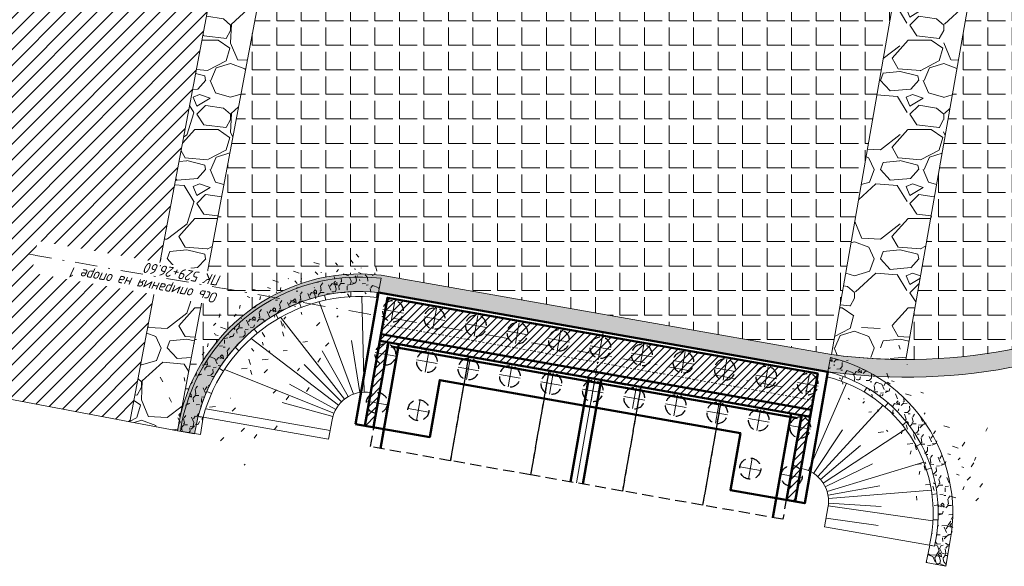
# Model space of a CAD drawing. Header units: metres. Extents: x 1285860 to 1560489, y -721344 to 834863.
# Tile 36 of 256: x 1315667 to 1315723, y 770410 to 770441. Entities that reach past the tile are written whole.
import ezdxf

# ---------------------------------------------------------------- set-up
doc = ezdxf.new("R2010")
doc.units = ezdxf.units.M
doc.header["$LTSCALE"] = 0.2
doc.linetypes.add('DASHDOT2', pattern=[12.7, 6.35, -3.175, 0, -3.175])
doc.linetypes.add('HIDDEN2', pattern=[4.762499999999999, 3.175, -1.5875])
doc.layers.get('0').update_dxf_attribs({"lineweight": 35})
for name, color, linetype, lineweight in [('!OIS-K-osi', 30, 'DASHDOT2', 18), ('!OIS-K-razm', 10, 'Continuous', 20), ('!OIS-K-s0.25', 10, 'Continuous', 20), ('!OIS-K-s0.5-1', 130, 'Continuous', 35), ('!OIS-K-s1', 90, 'Continuous', 50), ('!OIS-K-shtrih', 8, 'Continuous', 15)]:
    doc.layers.add(name, color=color, linetype=linetype, lineweight=lineweight)
for name, color, linetype in [('!OIS-K-punktir', 50, 'HIDDEN2'), ('!OIS-K-text-s0.5', 130, 'Continuous'), ('ОХ.Оси', 7, 'Continuous')]:
    doc.layers.add(name, color=color, linetype=linetype)
doc.styles.add('Simplex', font='simplex.shx', dxfattribs={"width": 0.85, "oblique": 15})
pattern_1 = [(228.0127875, (3.6576, 5.08), (-40.64000000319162, -45.71999999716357), [0.6834428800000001, -67.66096727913]), (184.969741, (3.2004, 4.572), (60.95999997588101, 5.080000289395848), [1.17280944, -116.108097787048]), (132.5104471, (2.032, 4.4704), (50.80000002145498, -55.87999998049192), [0.8269630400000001, -81.8694455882]), (267.273689, (0.0508, 3.2004), (5.08000001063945, 101.5999999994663), [1.06800904, -105.732874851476]), (292.83365418, (0, 2.1336), (-25.40000000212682, 60.95999999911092), [1.0472674, -103.679615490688]), (357.2736889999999, (0.4064, 1.1684), (-101.5999999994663, 5.080000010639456), [1.06800904, -105.732874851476]), (37.69424047, (1.4732, 1.1176), (-66.03999999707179, -50.80000000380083), [1.41238732, -139.826230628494]), (72.25532837, (2.5908, 1.9812), (35.56000000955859, 111.7599999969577), [1.33343904, -132.01051320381]), (121.42956562, (2.9972, 3.2512), (-40.64000000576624, 66.03999999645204), [1.071626, -106.091091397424]), (175.2363583, (2.4384, 4.1656), (55.87999999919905, -5.080000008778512), [1.22342656, -59.9478739]), (222.3974378, (1.2192, 4.2672), (-60.95999999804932, -55.88000000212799), [1.58215584, -156.633545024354]), (138.81407483, (5.08, 3.1496), (-35.55999999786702, 30.48000000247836), [0.5400090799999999, -53.461131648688]), (171.4692344, (4.6736, 3.5052), (66.04000000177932, -10.15999998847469), [1.02736396, -101.70927799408]), (225, (3.6576, 3.6576), (-7.105427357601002e-16, -5.080000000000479), [0.7184186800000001, -6.465786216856]), (203.19859051, (3.302, 4.2672), (25.40000000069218, 10.15999999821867), [0.3868826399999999, -38.30124473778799]), (291.80140949, (2.946400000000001, 4.114800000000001), (-5.080000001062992, 15.23999999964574), [0.54713124, -26.80950598]), (30.96375653, (3.1496, 3.606800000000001), (15.24000000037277, 10.15999999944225), [0.8886393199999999, -28.73259630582]), (161.56505118, (3.9116, 4.064), (10.16000000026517, -5.079999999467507), [0.64257428, -15.421796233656]), (16.389540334, (0, 4.114800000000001), (50.8000000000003, 15.24000000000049), [0.9001760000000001, -89.11765334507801]), (70.34617594, (0.8636000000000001, 4.3688), (-20.32000000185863, -55.87999999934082), [0.75519788, -74.7644313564]), (293.19859051, (3.9116, 5.08), (-10.15999999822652, 25.40000000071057), [0.7737602, -37.91436717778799]), (343.6104596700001, (4.216399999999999, 4.3688), (-50.80000000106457, 15.23999999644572), [0.900176, -89.11765334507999]), (339.44395478, (0, 0.9652000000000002), (-25.39999999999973, 10.16000000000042), [0.8680703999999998, -42.535468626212]), (294.7751406, (0.8128000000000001, 0.6604000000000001), (-25.40000003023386, 55.87999998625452), [0.72734424, -72.00718676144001]), (66.80140949, (3.962400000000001, 0), (10.1599999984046, 25.40000000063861), [0.7737602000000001, -37.91436717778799]), (17.35402464, (4.2672, 0.7112), (-66.03999999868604, -20.32000000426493), [0.8515654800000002, -84.3047519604]), (69.44395478, (1.4732, 0), (-10.16000000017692, -25.39999999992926), [0.4340352, -42.96950382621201]), (101.309932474, (3.6576, 0), (-5.0800000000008, 20.32000000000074), [0.2590292, -25.643989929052]), (165.963756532, (3.606800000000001, 0.254), (15.23999999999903, -5.07999999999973), [1.0472674, -19.898109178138]), (186.00900596, (2.5908, 0.508), (50.79999999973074, 5.080000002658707), [0.9705339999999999, -96.082729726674]), (303.69006753, (3.1496, 3.1496), (-5.080000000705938, 10.1599999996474), [0.73264776, -17.58355271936]), (353.15722659, (3.556, 2.54), (86.36000000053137, -10.15999999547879), [1.27911352, -126.632018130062]), (60.9453959, (4.826000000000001, 2.3876), (-20.32000000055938, -35.55999999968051), [0.52301648, -51.77878463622]), (90, (5.08, 2.8448), (-5.08, 5.08), [0.3048, -4.7752]), (120.25643716, (2.4892, 0.6604000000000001), (20.31999999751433, -35.5600000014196), [0.7057339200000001, -69.8678815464]), (48.01278749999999, (2.1336, 1.27), (40.64000000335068, 45.71999999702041), [1.36688576, -66.97752439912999]), (0, (3.048, 2.286), (5.08, 5.08), [1.3208, -3.7592]), (325.3048465, (4.3688, 2.286), (50.80000001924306, -35.55999997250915), [0.8032191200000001, -79.51863344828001]), (254.0546040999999, (5.0292, 1.8288), (-5.079999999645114, -20.32000000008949), [0.73965816, -36.243300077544]), (207.64597536, (4.826000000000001, 1.1176), (-96.5200000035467, -50.79999999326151), [1.2042902, -119.224928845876]), (175.42607874, (3.7592, 0.5588), (-66.03999999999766, 5.079999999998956), [1.27405892, -126.13169291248])]

# ---------------------------------------------------------------- blocks, each defined once
blk = doc.blocks.new('1')
at = {"layer": '!OIS-K-s0.25', "transparency": 33554585}
blk.add_lwpolyline([(0, 0.2889999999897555), (0, 0)], dxfattribs=at)
blk = doc.blocks.new('A$C30C26465')
at = {"layer": '!OIS-K-shtrih'}
h = blk.add_hatch(dxfattribs=at)
h.set_pattern_fill('GRAVEL', color=256, scale=0.05, angle=-66.48174123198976)
h.set_pattern_definition([(161.5310462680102, (-1314885.837198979, -770417.384699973), (-14.53480322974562, 4.754996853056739), [0.1708607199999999, -16.91524181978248]), (118.4879997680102, (-1314885.999259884, -770417.3305727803), (7.245894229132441, -13.46727577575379), [0.29320236, -29.027024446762]), (66.02870586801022, (-1314886.139109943, -770417.0728723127), (-7.741728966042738, -17.21965541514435), [0.20674076, -20.46736139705]), (200.7919477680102, (-1314886.627881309, -770416.7454110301), (23.79687953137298, 8.971143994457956), [0.26700226, -26.433218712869]), (226.3519129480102, (-1314886.877495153, -770416.8401902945), (11.44014603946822, 11.90391358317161), [0.2618168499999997, -25.91990387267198]), (290.7919477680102, (-1314887.05820848, -770417.029639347), (-8.971143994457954, 23.79687953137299), [0.26700226, -26.433218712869]), (331.2124992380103, (-1314886.963429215, -770417.2792531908), (-18.23322029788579, 10.07073868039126), [0.35309683, -34.9565576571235]), (5.773587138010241, (-1314886.653971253, -770417.4492912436), (29.16658389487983, 2.997679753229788), [0.3333597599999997, -33.00262830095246]), (54.94782438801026, (-1314886.322302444, -770417.4157560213), (11.08430356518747, 15.90421058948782), [0.2679065, -26.52277284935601]), (108.7546170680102, (-1314886.168437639, -770417.1964396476), (4.410102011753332, -13.31633584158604), [0.30585664, -14.986968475]), (155.9156965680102, (-1314886.266775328, -770416.9068228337), (-18.890942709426, 8.399451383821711), [0.3955389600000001, -39.15838625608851]), (72.33233359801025, (-1314886.137811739, -770417.9033386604), (3.439552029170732, 11.1922286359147), [0.1350022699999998, -13.36528291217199]), (104.9874931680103, (-1314886.096838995, -770417.774703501), (4.259162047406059, -16.15212799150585), [0.2568409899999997, -25.42731949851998]), (158.5182587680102, (-1314886.163260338, -770417.5265990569), (-1.164504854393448, -0.5067824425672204), [0.1796046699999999, -1.616446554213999]), (136.7168492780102, (-1314886.058994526, -770417.384269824), (4.862921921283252, -4.808959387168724), [0.09672066, -9.575311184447]), (225.3196682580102, (-1314886.129404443, -770417.3179579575), (2.986732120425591, 2.684852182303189), [0.13678281, -6.702376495]), (324.4820152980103, (-1314886.225583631, -770417.4152163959), (3.849357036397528, -2.479949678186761), [0.22215983, -7.183149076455]), (95.08330994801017, (-1314886.044760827, -770417.5442817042), (-0.1509399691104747, -2.835792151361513), [0.16064357, -3.855449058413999]), (309.9077991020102, (-1314886.42333826, -770416.6425451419), (8.561338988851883, -10.12470121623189), [0.225044, -22.2794133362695]), (3.86443470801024, (-1314886.278960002, -770416.815171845), (-14.83668316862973, -0.9165874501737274), [0.1887994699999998, -18.69110783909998]), (226.7168492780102, (-1314885.811859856, -770417.4429252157), (4.808959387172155, 4.862921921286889), [0.1934400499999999, -9.478591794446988]), (277.1287184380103, (-1314885.944483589, -770417.583745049), (-1.574309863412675, 13.16539587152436), [0.225044, -22.27941333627]), (272.9622135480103, (-1314887.145331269, -770416.9567502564), (-0.2049025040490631, 6.836089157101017), [0.2170176, -10.633867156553]), (228.2933993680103, (-1314887.13411637, -770417.1734779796), (10.2756411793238, 11.39713114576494), [0.1818360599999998, -18.00179669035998]), (0.3196682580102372, (-1314886.971296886, -770417.9613527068), (6.83608915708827, 0.2049025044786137), [0.19344005, -9.478591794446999]), (310.8722834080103, (-1314886.77785926, -770417.9602734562), (-11.24619117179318, 13.11143333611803), [0.2128913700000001, -21.0761879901]), (2.962213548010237, (-1314887.219620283, -770417.3907453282), (-6.836089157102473, -0.2049025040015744), [0.1085088, -10.742375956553]), (34.82819124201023, (-1314887.001703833, -770417.8914824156), (4.15123697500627, 3.191634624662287), [0.0647573, -6.410997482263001]), (99.48201530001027, (-1314886.948546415, -770417.8544982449), (0.3558424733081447, -4.000297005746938), [0.26181685, -4.9745272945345]), (119.5272647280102, (-1314886.99167766, -770417.5962581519), (6.23232928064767, -11.13826610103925), [0.2426334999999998, -24.02068243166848]), (237.2083262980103, (-1314886.330389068, -770417.4608268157), (1.822227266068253, 2.178069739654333), [0.18316194, -4.39588817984]), (286.6754853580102, (-1314886.429587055, -770417.6148010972), (6.286291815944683, -20.81014740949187), [0.31977838, -31.6580045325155]), (354.4636546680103, (-1314886.33782659, -770417.9211307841), (-10.17866375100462, 1.110542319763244), [0.13075412, -12.944696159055]), (23.51825876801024, (-1314886.207682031, -770417.9337456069), (0.6577224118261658, 1.671287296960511), [0.0762, -1.1938]), (53.77469592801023, (-1314886.966878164, -770417.5577645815), (-6.124404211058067, -8.205496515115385), [0.17643348, -17.4669703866]), (341.5310462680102, (-1314886.862612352, -770417.4154353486), (14.53480322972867, -4.754996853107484), [0.34172144, -16.7443810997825]), (293.5182587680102, (-1314886.538490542, -770417.5236897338), (1.671287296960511, -0.6577224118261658), [0.3301999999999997, -0.9397999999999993]), (258.8231052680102, (-1314886.406727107, -770417.8264609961), (-3.083709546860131, -15.19252564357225), [0.20080478, -19.87965836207]), (187.5728628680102, (-1314886.445650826, -770418.023457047), (-5.164801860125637, -0.8626249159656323), [0.18491454, -9.060825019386]), (141.1642341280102, (-1314886.628952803, -770418.0478263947), (-21.2739149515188, 17.05776780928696), [0.30107255, -29.806232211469]), (108.9443375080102, (-1314886.86347265, -770417.8590264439), (-5.423666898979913, 15.64534554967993), [0.31851473, -31.53292322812])])
edge = h.paths.add_edge_path()
edge.add_arc((-0.6218935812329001, -0.6676466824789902), 9.502662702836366, 83.4747332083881, 165.3964361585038, ccw=False)
edge.add_line((0.458001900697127, 8.773456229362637), (0.6015474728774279, 9.588883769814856))
edge.add_arc((-0.6208700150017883, -0.6683678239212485), 10.32983614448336, 83.20377664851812, 171.4036521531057)
edge.add_line((-10.83465985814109, 0.875656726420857), (-9.691621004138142, 0.6908078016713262))
edge.add_line((-9.691621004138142, 0.6908078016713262), (-9.531977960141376, 1.677982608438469))
edge.add_line((-9.531977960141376, 1.677982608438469), (-9.817558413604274, 1.728255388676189))
h = blk.add_hatch(dxfattribs=at)
h.set_pattern_fill('GRAVEL', color=256, scale=0.05, angle=-66.48174123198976)
h.set_pattern_definition([(161.5310462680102, (-1314885.837198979, -770417.3846999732), (-14.53480322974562, 4.754996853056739), [0.1708607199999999, -16.91524181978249]), (118.4879997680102, (-1314885.999259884, -770417.3305727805), (7.245894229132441, -13.46727577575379), [0.29320236, -29.027024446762]), (66.02870586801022, (-1314886.139109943, -770417.0728723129), (-7.741728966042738, -17.21965541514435), [0.20674076, -20.46736139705]), (200.7919477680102, (-1314886.627881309, -770416.7454110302), (23.79687953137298, 8.971143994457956), [0.26700226, -26.433218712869]), (226.3519129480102, (-1314886.877495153, -770416.8401902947), (11.44014603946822, 11.90391358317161), [0.2618168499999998, -25.91990387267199]), (290.7919477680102, (-1314887.05820848, -770417.0296393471), (-8.971143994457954, 23.79687953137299), [0.26700226, -26.433218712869]), (331.2124992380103, (-1314886.963429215, -770417.279253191), (-18.23322029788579, 10.07073868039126), [0.35309683, -34.9565576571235]), (5.773587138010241, (-1314886.653971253, -770417.4492912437), (29.16658389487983, 2.997679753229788), [0.3333597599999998, -33.00262830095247]), (54.94782438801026, (-1314886.322302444, -770417.4157560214), (11.08430356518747, 15.90421058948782), [0.2679065, -26.52277284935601]), (108.7546170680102, (-1314886.168437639, -770417.1964396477), (4.410102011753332, -13.31633584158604), [0.30585664, -14.986968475]), (155.9156965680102, (-1314886.266775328, -770416.9068228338), (-18.890942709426, 8.399451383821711), [0.3955389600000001, -39.15838625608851]), (72.33233359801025, (-1314886.137811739, -770417.9033386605), (3.439552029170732, 11.1922286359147), [0.1350022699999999, -13.36528291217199]), (104.9874931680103, (-1314886.096838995, -770417.7747035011), (4.259162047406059, -16.15212799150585), [0.2568409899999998, -25.42731949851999]), (158.5182587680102, (-1314886.163260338, -770417.526599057), (-1.164504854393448, -0.5067824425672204), [0.1796046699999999, -1.616446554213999]), (136.7168492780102, (-1314886.058994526, -770417.3842698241), (4.862921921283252, -4.808959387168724), [0.09672066, -9.575311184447]), (225.3196682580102, (-1314886.129404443, -770417.3179579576), (2.986732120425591, 2.684852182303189), [0.13678281, -6.702376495]), (324.4820152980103, (-1314886.225583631, -770417.415216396), (3.849357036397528, -2.479949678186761), [0.22215983, -7.183149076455]), (95.0833099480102, (-1314886.044760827, -770417.5442817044), (-0.1509399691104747, -2.835792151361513), [0.16064357, -3.855449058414]), (309.9077991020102, (-1314886.42333826, -770416.642545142), (8.561338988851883, -10.12470121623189), [0.225044, -22.2794133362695]), (3.86443470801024, (-1314886.278960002, -770416.8151718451), (-14.83668316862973, -0.9165874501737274), [0.1887994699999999, -18.69110783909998]), (226.7168492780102, (-1314885.811859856, -770417.4429252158), (4.808959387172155, 4.862921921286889), [0.1934400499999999, -9.478591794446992]), (277.1287184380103, (-1314885.944483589, -770417.5837450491), (-1.574309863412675, 13.16539587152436), [0.225044, -22.27941333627]), (272.9622135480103, (-1314887.145331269, -770416.9567502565), (-0.2049025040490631, 6.836089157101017), [0.2170176, -10.633867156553]), (228.2933993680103, (-1314887.13411637, -770417.1734779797), (10.2756411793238, 11.39713114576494), [0.1818360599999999, -18.00179669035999]), (0.3196682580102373, (-1314886.971296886, -770417.9613527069), (6.83608915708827, 0.2049025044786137), [0.19344005, -9.478591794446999]), (310.8722834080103, (-1314886.77785926, -770417.9602734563), (-11.24619117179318, 13.11143333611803), [0.2128913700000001, -21.0761879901]), (2.962213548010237, (-1314887.219620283, -770417.3907453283), (-6.836089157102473, -0.2049025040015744), [0.1085088, -10.742375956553]), (34.82819124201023, (-1314887.001703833, -770417.8914824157), (4.15123697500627, 3.191634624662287), [0.0647573, -6.410997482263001]), (99.48201530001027, (-1314886.948546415, -770417.854498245), (0.3558424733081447, -4.000297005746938), [0.26181685, -4.9745272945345]), (119.5272647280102, (-1314886.99167766, -770417.596258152), (6.23232928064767, -11.13826610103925), [0.2426334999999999, -24.02068243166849]), (237.2083262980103, (-1314886.330389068, -770417.4608268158), (1.822227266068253, 2.178069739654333), [0.18316194, -4.39588817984]), (286.6754853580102, (-1314886.429587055, -770417.6148010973), (6.286291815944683, -20.81014740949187), [0.31977838, -31.6580045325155]), (354.4636546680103, (-1314886.33782659, -770417.9211307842), (-10.17866375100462, 1.110542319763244), [0.13075412, -12.944696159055]), (23.51825876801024, (-1314886.207682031, -770417.933745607), (0.6577224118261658, 1.671287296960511), [0.0762, -1.1938]), (53.77469592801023, (-1314886.966878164, -770417.5577645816), (-6.124404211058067, -8.205496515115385), [0.17643348, -17.4669703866]), (341.5310462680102, (-1314886.862612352, -770417.4154353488), (14.53480322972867, -4.754996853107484), [0.34172144, -16.7443810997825]), (293.5182587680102, (-1314886.538490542, -770417.5236897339), (1.671287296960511, -0.6577224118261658), [0.3301999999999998, -0.9397999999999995]), (258.8231052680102, (-1314886.406727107, -770417.8264609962), (-3.083709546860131, -15.19252564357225), [0.20080478, -19.87965836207]), (187.5728628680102, (-1314886.445650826, -770418.0234570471), (-5.164801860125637, -0.8626249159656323), [0.18491454, -9.060825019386]), (141.1642341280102, (-1314886.628952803, -770418.0478263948), (-21.2739149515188, 17.05776780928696), [0.30107255, -29.806232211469]), (108.9443375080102, (-1314886.86347265, -770417.859026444), (-5.423666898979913, 15.64534554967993), [0.31851473, -31.53292322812])])
edge = h.paths.add_edge_path()
edge.add_line((32.14834437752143, -5.659299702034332), (32.23087263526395, -5.190997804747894))
edge.add_arc((24.0928854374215, -3.757749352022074), 8.263234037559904, 350.0115965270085, 436.1963564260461)
edge.add_line((26.06445352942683, 4.266835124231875), (26.20787743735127, 5.081596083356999))
edge.add_arc((24.09362608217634, -3.757597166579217), 9.088531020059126, -9.990304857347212, 76.5481278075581, ccw=False)
edge.add_line((33.04434881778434, -5.334289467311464), (32.78383984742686, -6.812532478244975))
edge.add_line((32.78383984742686, -6.812532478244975), (31.67560961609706, -6.591372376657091))
edge.add_line((31.67560961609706, -6.591372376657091), (31.87134643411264, -5.610537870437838))
edge.add_line((31.87134643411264, -5.610537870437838), (32.14834437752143, -5.659299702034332))
at = {"layer": '!OIS-K-s0.25', "transparency": 33554585}
blk.add_line((32.14834437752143, -5.659299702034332, 2.365982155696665e-08), (32.23087263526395, -5.190997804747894, 2.365982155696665e-08), dxfattribs=at)
blk.add_lwpolyline([(-9.817558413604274, 1.728255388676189, -0.3734953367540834), (0.458001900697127, 8.773456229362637), (0.6015474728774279, 9.588883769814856, 0.405041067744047), (-10.83465985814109, 0.875656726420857), (-9.691621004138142, 0.6908078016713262), (-9.531977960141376, 1.677982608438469)], format="xyb", close=True, dxfattribs=at)
for points in [[(32.1483813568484, -5.659306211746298), (32.23087263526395, -5.190997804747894, 0.3948420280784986), (26.06445352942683, 4.266835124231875), (26.20787743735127, 5.081596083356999, -0.396626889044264), (33.04434881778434, -5.334289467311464), (32.78383984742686, -6.812532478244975), (31.67560961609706, -6.591372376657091), (31.87134643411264, -5.610537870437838), (32.14834437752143, -5.659299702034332)], [(24.5369529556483, -1.238498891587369, -0.4223238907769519), (26.07019442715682, -3.491565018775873), (25.88275734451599, -4.556325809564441), (31.86377810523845, -5.609205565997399), (31.94627475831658, -5.140866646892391, 0.3941762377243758), (26.01417313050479, 3.98120278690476)], [(0.01393017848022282, 3.078472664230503, 0.4162137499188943), (-2.190417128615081, 1.522807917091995), (-2.384630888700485, 0.4197837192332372), (-9.531977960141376, 1.677982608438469)]]:
    blk.add_lwpolyline(points, format="xyb", dxfattribs=at)
blk.add_lwpolyline([(31.86377810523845, -5.609205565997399), (32.1483813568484, -5.659306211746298)], dxfattribs=at)
for centre, radius, start, end in [((-0.6218917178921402, -0.6676508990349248, 2.365982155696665e-08), 9.502666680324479, 83.47474726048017, 165.396414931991), ((-0.6208700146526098, -0.6683678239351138, -2.365982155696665e-08), 9.214836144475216, 83.58996058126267, 165.2484877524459), ((24.0928854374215, -3.757749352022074, 2.365982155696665e-08), 8.263234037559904, 350.0115965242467, 76.19635643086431)]:
    blk.add_arc(centre, radius, start, end, dxfattribs=at)
at = {"layer": '!OIS-K-shtrih', "transparency": 33554585}
for points in [[(-0.361080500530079, 3.106723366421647), (-0.490928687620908, 8.545552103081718)], [(-0.9764108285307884, 2.988773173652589), (-2.927383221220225, 8.253134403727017)], [(-1.48412299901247, 2.705876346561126), (-5.120096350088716, 7.373408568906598)], [(-1.826152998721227, 2.360729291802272), (-6.802612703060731, 6.165318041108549)], [(-0.6110958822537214, 3.084177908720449), (-1.077189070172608, 6.047749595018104)], [(-1.264508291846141, 2.85360207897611), (-2.761598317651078, 5.453356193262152)], [(-1.659711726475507, 2.550799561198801), (-3.780379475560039, 4.672772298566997)], [(-2.082147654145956, 1.909253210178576), (-8.321095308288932, 4.393226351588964)], [(-1.982550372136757, 2.120601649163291), (-4.612615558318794, 3.563777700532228)], [(-2.148091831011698, 1.713205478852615), (-5.039356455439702, 2.513573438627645)], [(26.10536294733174, -3.223756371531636), (29.0959725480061, -3.401814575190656)]]:
    blk.add_lwpolyline(points, dxfattribs=at)
for points, elevation in [([(24.96440170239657, -1.366857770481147), (27.12902537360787, 3.615588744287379)], 2.365982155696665e-08), ([(25.49020458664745, -1.707546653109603), (29.2082229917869, 2.359461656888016)], 2.365982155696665e-08), ([(-2.297927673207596, 0.9122088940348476), (-9.390651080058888, 2.160791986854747)], 3.680729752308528e-07), ([(25.25666125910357, -1.525360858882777), (26.90542027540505, 0.9661204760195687)], 2.365982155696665e-08), ([(25.79964800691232, -2.071745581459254), (30.49674754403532, 0.9939860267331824)], 2.365982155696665e-08), ([(25.65175637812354, -1.874419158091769), (27.91841953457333, 0.06625462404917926)], 2.365982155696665e-08), ([(25.91943098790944, -2.283815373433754), (28.60666910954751, -0.9855614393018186)], 2.365982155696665e-08), ([(26.02687948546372, -2.558982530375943), (31.53321313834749, -0.8887902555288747)], 2.365982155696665e-08), ([(26.07820960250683, -2.771534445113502), (29.01908890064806, -2.238165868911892)], 2.365982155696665e-08), ([(26.10245638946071, -2.956538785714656), (31.96405908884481, -2.479396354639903)], 2.365982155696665e-08), ([(26.09001011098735, -3.376851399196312), (32.05376500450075, -4.2198837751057)], 2.365982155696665e-08), ([(25.96894991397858, -4.06669767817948), (28.94112067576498, -4.486841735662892)], 2.365982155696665e-08)]:
    blk.add_lwpolyline(points, dxfattribs=dict(at, elevation=elevation))
at = {"transparency": 33554585}
for p, rotation in [((-2.611762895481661, 8.624339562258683, 2.365982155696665e-08), 192.0872718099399), ((-1.126362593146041, 8.821615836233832, 2.365982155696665e-08), 183.0431085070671), ((0.3715814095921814, 8.782940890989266, 2.365982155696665e-08), 173.9989452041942), ((-4.047684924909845, 8.19601735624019, 2.365982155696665e-08), 201.1314351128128), ((-5.398424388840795, 7.547299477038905, 2.365982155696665e-08), 210.1755984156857), ((-6.630395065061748, 6.694316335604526, 2.365982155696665e-08), 219.2197617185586), ((-7.712963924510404, 5.65827741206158, 2.365982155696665e-08), 228.2639250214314), ((-8.619212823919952, 4.464943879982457, 2.365982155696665e-08), 237.3080883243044), ((26.9297178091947, 4.002943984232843), 159.9251431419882), ((-9.326607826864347, 3.143988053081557, 2.365982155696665e-08), 246.3522516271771), ((28.28425191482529, 3.363362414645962), 149.5235307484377), ((29.50105171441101, 2.489734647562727), 139.121918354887), ((30.54012438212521, 1.410774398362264), 128.7203059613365), ((31.36731848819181, 0.1619440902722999), 118.318693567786), ((31.95544646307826, -1.215710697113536), 107.9170811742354), ((32.28517817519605, -2.676910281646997), 97.51546878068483), ((32.34567626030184, -4.173629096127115), 87.11385638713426)]:
    blk.add_blockref('1', p, dxfattribs=dict(at, rotation=rotation))
blk = doc.blocks.new('hjl')
at = {"layer": '!OIS-K-osi'}
for p, q in [((766.9262154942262, -22.7323118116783), (766.9262150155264, -23.93231181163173)), ((767.5262152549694, -23.33231205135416), (766.3262152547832, -23.3323115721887))]:
    blk.add_line(p, q, dxfattribs=at)
at = {"layer": '!OIS-K-punktir'}
blk.add_circle((766.9262152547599, -23.33231181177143), 0.6, dxfattribs=at)
blk = doc.blocks.new('*U344')
at = {"layer": '!OIS-K-s0.5-1', "rotation": 0.004822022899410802}
blk.add_blockref('hjl', (-766.4281761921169, 23.26780940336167), dxfattribs=at)
blk = doc.blocks.new('*U345')
at = {"layer": '!OIS-K-s0.5-1', "color": 0, "linetype": 'ByBlock', "lineweight": -2, "transparency": 16777216, "rotation": 359.9954277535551}
for p in [(766.4262152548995, -23.3323120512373), (768.8262152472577, -23.33250357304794), (771.226215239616, -23.33269509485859), (773.6262152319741, -23.33288661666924), (776.0262152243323, -23.33307813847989), (778.4262152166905, -23.33326966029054), (780.8262152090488, -23.33346118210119), (783.226215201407, -23.33365270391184), (785.6262151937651, -23.33384422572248), (788.0262151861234, -23.33403574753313), (790.4262151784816, -23.33422726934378)]:
    blk.add_blockref('*U344', p, dxfattribs=at)
blk = doc.blocks.new('*U346')
at = {"layer": '!OIS-K-s0.5-1', "rotation": 0.004822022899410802}
blk.add_blockref('hjl', (-766.4281761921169, 23.26780940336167), dxfattribs=at)
blk = doc.blocks.new('*U347')
at = {"layer": '!OIS-K-s0.5-1', "color": 0, "linetype": 'ByBlock', "lineweight": -2, "transparency": 16777216, "rotation": 359.9954277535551}
for p in [(766.4262152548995, -23.3323120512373), (768.8262152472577, -23.33250357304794), (771.226215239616, -23.33269509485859), (773.6262152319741, -23.33288661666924), (776.0262152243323, -23.33307813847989), (778.4262152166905, -23.33326966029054), (780.8262152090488, -23.33346118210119), (783.226215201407, -23.33365270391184), (785.6262151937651, -23.33384422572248), (788.0262151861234, -23.33403574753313), (790.4262151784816, -23.33422726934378)]:
    blk.add_blockref('*U346', p, dxfattribs=at)
blk = doc.blocks.new('A$C1E3760C4')
at = {"layer": '!OIS-K-shtrih', "transparency": 33554564}
h = blk.add_hatch(dxfattribs=at)
h.set_pattern_fill('ANSI31', color=256, scale=0.1)
h.set_pattern_definition([(45, (-754.5088035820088, -2.198454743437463), (-0.2245064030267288, 0.2245064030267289), [])])
h.paths.add_polyline_path([(1315712.421087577, 770418.7550806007), (1315687.898157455, 770423.0720282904), (1315688.331585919, 770425.5341695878), (1315712.854516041, 770421.2172218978)])
h = blk.add_hatch(dxfattribs=at)
h.set_pattern_fill('ANSI31', color=256, scale=0.1)
h.set_pattern_definition([(45, (-778.1271084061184, 2.00154525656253), (-0.2245064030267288, 0.2245064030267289), [])])
h.paths.add_polyline_path([(1315687.54106631, 770418.1595455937), (1315687.04863805, 770418.2462312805), (1315687.89815747, 770423.0720282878), (1315688.39058573, 770422.985342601)])
h = blk.add_hatch(dxfattribs=at)
h.set_pattern_fill('ANSI31', color=256, scale=0.1)
h.set_pattern_definition([(45, (-753.5271056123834, 2.00154525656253), (-0.2245064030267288, 0.2245064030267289), [])])
h.paths.add_polyline_path([(1315711.571777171, 770413.9295643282), (1315711.079348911, 770414.016250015), (1315711.928659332, 770418.841766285), (1315712.421087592, 770418.7550805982)])
at = {"layer": '!OIS-K-osi'}
for p, q in [((1315687.63048131, 770418.9558765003, 2.365982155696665e-08), (1315687.838526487, 770420.1377044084, 2.365982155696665e-08)), ((1315689.994138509, 770418.5397860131, 2.365982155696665e-08), (1315690.202183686, 770419.7216139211, 2.365982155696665e-08)), ((1315688.325417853, 770419.4427678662, 2.365982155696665e-08), (1315687.143589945, 770419.6508130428, 2.365982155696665e-08)), ((1315690.689075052, 770419.0266773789, 2.365982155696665e-08), (1315689.507247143, 770419.2347225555, 2.365982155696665e-08)), ((1315708.903376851, 770415.2110568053, 2.365982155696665e-08), (1315709.111422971, 770416.3928845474, 2.365982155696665e-08)), ((1315708.41648604, 770415.9059937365, 2.365982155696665e-08), (1315709.598313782, 770415.6979476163, 2.365982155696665e-08)), ((1315711.267022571, 770414.794966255, 2.365982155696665e-08), (1315711.475068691, 770415.9767939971, 2.365982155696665e-08)), ((1315710.78013176, 770415.4899031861, 2.365982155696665e-08), (1315711.961959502, 770415.281857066, 2.365982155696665e-08))]:
    blk.add_line(p, q, dxfattribs=at)
at = {"layer": '!OIS-K-osi', "ltscale": 0.1, "elevation": 2.365982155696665e-08}
for points in [[(1315688.062858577, 770424.0076323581), (1315712.585788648, 770419.6906843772)], [(1315700.627723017, 770423.5726624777), (1315700.020924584, 770420.1256644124)]]:
    blk.add_lwpolyline(points, dxfattribs=at)
at = {"layer": '!OIS-K-punktir', "elevation": 3.680729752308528e-07}
for points in [[(1315687.366587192, 770417.0530389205), (1315688.406815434, 770422.9621780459), (1315692.956852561, 770422.1612022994), (1315691.916624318, 770416.2520631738)], [(1315691.936321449, 770416.2485957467), (1315692.976549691, 770422.157734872), (1315697.526542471, 770421.3567669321), (1315696.486358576, 770415.44762)], [(1315696.506055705, 770415.4441525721), (1315697.546283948, 770421.3532916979), (1315702.765992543, 770420.4344288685), (1315701.725785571, 770414.5252859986)], [(1315701.745482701, 770414.5218185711), (1315702.785710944, 770420.4309576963), (1315707.335748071, 770419.62998195), (1315706.295519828, 770413.7208428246)], [(1315706.315216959, 770413.7173753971), (1315707.355445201, 770419.6265145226), (1315711.905482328, 770418.825538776), (1315710.865254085, 770412.9163996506)]]:
    blk.add_lwpolyline(points, close=True, dxfattribs=at)
at = {"layer": '!OIS-K-punktir'}
for centre in [(1315687.734503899, 770419.5467904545, 2.365982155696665e-08), (1315690.098161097, 770419.1306999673, 2.365982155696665e-08), (1315709.007399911, 770415.8019706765, 2.365982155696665e-08), (1315711.371045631, 770415.3858801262, 2.365982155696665e-08)]:
    blk.add_circle(centre, 0.5999999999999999, dxfattribs=at)
at = {"layer": '!OIS-K-s1', "elevation": 2.365982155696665e-08}
for points in [[(1315686.506966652, 770418.3415855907), (1315690.741850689, 770417.5960886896), (1315691.313972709, 770420.8461065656), (1315708.45004829, 770417.8290155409), (1315707.878948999, 770414.580846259), (1315712.113274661, 770413.8339230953), (1315713.430858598, 770421.3188394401), (1315687.824589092, 770425.8264951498)], [(1315687.898157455, 770423.0720282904), (1315712.421087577, 770418.7550806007), (1315712.854516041, 770421.2172218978), (1315688.331585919, 770425.5341695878)], [(1315687.54106631, 770418.1595455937), (1315687.04863805, 770418.2462312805), (1315687.89815747, 770423.0720282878), (1315688.39058573, 770422.985342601)], [(1315687.898157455, 770423.0720282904), (1315712.421087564, 770418.7550806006), (1315712.490436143, 770419.1490232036), (1315687.967506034, 770423.4659708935)], [(1315711.079348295, 770414.0162501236), (1315711.571776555, 770413.9295644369), (1315712.421087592, 770418.7550805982), (1315711.928659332, 770418.841766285)]]:
    blk.add_lwpolyline(points, close=True, dxfattribs=at)
at = {"layer": '!OIS-K-s1'}
for points, elevation in [([(1315688.980862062, 770422.8814320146), (1315687.937166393, 770416.9525957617)], 2.365982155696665e-08), ([(1315688.55288276, 770422.753697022), (1315711.697013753, 770418.6794692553)], 2.365982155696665e-08), ([(1315699.814918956, 770420.9742350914), (1315698.771223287, 770415.0453988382)], 5.831676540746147e-08), ([(1315700.504318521, 770420.8528751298), (1315699.460622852, 770414.9240388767)], 2.365982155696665e-08), ([(1315711.338382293, 770418.9456769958), (1315710.294686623, 770413.0168407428)], 2.365982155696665e-08)]:
    blk.add_lwpolyline(points, dxfattribs=dict(at, elevation=elevation))
at = {"layer": 'ОХ.Оси', "color": 1, "lineweight": 20, "true_color": 0xff0000, "elevation": 2.365982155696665e-08}
blk.add_lwpolyline([(1315699.115923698, 770414.9847187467), (1315700.176958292, 770421.0120403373)], dxfattribs=at)
at = {"layer": '!OIS-K-s0.5-1', "extrusion": (0, 0, -1), "zscale": -1, "rotation": 189.9838960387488}
for name, p in [('*U345', (-1314929.295934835, 770534.7506039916, -2.365982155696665e-08)), ('*U347', (-1314928.8625064, 770532.2884626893, -2.365982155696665e-08))]:
    blk.add_blockref(name, p, dxfattribs=at)
blk = doc.blocks.new('A$C3DC2445F')
at = {"layer": '!OIS-K-shtrih', "transparency": 33554585}
h = blk.add_hatch(dxfattribs=at)
h.set_pattern_fill('ANSI31', color=256, scale=0.2)
h.set_pattern_definition([(45, (0, 0), (-0.4490128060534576, 0.4490128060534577), [])])
h.paths.add_polyline_path([(1315683.238545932, 770469.2308937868), (1315670.679759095, 770471.5330019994), (1315661.693811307, 770422.4069159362), (1315661.166117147, 770420.8255219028), (1315673.659936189, 770418.4701353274)])
h = blk.add_hatch(dxfattribs=at)
h.set_pattern_fill('GRAVEL', color=256, scale=0.2)
h.set_pattern_definition(pattern_1)
h.paths.add_polyline_path([(1315683.238545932, 770469.2308937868), (1315673.659936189, 770418.4701353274), (1315676.362332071, 770417.9606684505), (1315685.940941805, 770468.7214268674)])
h = blk.add_hatch(dxfattribs=at)
h.set_pattern_fill('ANGLE', color=256, scale=0.2)
h.set_pattern_definition([(0, (0, 0), (0, 1.397), [1.016, -0.381]), (90, (0, 0), (-1.397, 8.554157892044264e-17), [1.016, -0.381])])
edge = h.paths.add_edge_path()
edge.add_line((1315685.940941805, 770468.7214268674), (1315676.362332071, 770417.9606684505))
edge.add_arc((1315686.744005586, 770416.3880443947), 10.50010911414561, 83.30051988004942, 171.3862766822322, ccw=False)
edge.add_line((1315687.968966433, 770426.816455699), (1315713.636026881, 770422.2980985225))
edge.add_line((1315713.636026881, 770422.2980985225), (1315718.84320487, 770452.0426251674))
edge.add_line((1315718.84320487, 770452.0426251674), (1315693.204115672, 770456.5561632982))
edge.add_arc((1315695.487635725, 770466.1703626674), 9.881664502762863, 165.0390068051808, 256.6389483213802, ccw=False)
edge = h.paths.add_edge_path()
edge.add_line((1315747.52824725, 770442.2887833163), (1315750.235924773, 770449.6916364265))
edge.add_line((1315750.235924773, 770449.6916364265), (1315729.762435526, 770457.1800474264))
edge.add_arc((1315721.843093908, 770460.076636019), 8.432449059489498, 278.5854859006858, 339.90943661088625, ccw=False)
edge.add_line((1315723.101930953, 770451.7386790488), (1315717.868694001, 770422.0145788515))
edge.add_arc((1315717.991379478, 770453.666989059), 31.65264797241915, 269.7779213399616, 338.9322944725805)
h = blk.add_hatch(dxfattribs=at)
h.set_pattern_fill('GRAVEL', color=256, scale=0.1)
h.set_pattern_definition([(228.0127875, (1.8288, 2.54), (-20.32000000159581, -22.85999999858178), [0.34172144, -33.830483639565]), (184.969741, (1.6002, 2.286), (30.47999998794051, 2.540000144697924), [0.5864047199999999, -58.05404889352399]), (132.5104471, (1.016, 2.2352), (25.40000001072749, -27.93999999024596), [0.41348152, -40.9347227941]), (267.273689, (0.0254, 1.6002), (2.540000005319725, 50.79999999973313), [0.53400452, -52.866437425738]), (292.83365418, (0, 1.0668), (-12.70000000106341, 30.47999999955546), [0.5236337, -51.839807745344]), (357.2736889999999, (0.2032, 0.5842), (-50.79999999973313, 2.540000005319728), [0.53400452, -52.866437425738]), (37.69424047, (0.7366000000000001, 0.5588), (-33.01999999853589, -25.40000000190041), [0.70619366, -69.91311531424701]), (72.25532837, (1.2954, 0.9906000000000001), (17.78000000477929, 55.87999999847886), [0.66671952, -66.005256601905]), (121.42956562, (1.4986, 1.6256), (-20.32000000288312, 33.01999999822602), [0.535813, -53.04554569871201]), (175.2363583, (1.2192, 2.0828), (27.93999999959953, -2.540000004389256), [0.6117132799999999, -29.97393695]), (222.3974378, (0.6096, 2.1336), (-30.47999999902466, -27.94000000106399), [0.7910779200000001, -78.31677251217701]), (138.81407483, (2.54, 1.5748), (-17.77999999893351, 15.24000000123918), [0.27000454, -26.730565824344]), (171.4692344, (2.3368, 1.7526), (33.02000000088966, -5.079999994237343), [0.51368198, -50.85463899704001]), (225, (1.8288, 1.8288), (-3.552713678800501e-16, -2.540000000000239), [0.35920934, -3.232893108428]), (203.19859051, (1.651, 2.1336), (12.70000000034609, 5.079999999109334), [0.19344132, -19.15062236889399]), (291.80140949, (1.4732, 2.0574), (-2.540000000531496, 7.619999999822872), [0.27356562, -13.40475299]), (30.96375653, (1.5748, 1.8034), (7.620000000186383, 5.079999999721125), [0.4443196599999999, -14.36629815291]), (161.56505118, (1.9558, 2.032), (5.080000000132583, -2.539999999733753), [0.32128714, -7.710898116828]), (16.389540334, (0, 2.0574), (25.40000000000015, 7.620000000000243), [0.450088, -44.55882667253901]), (70.34617594, (0.4318000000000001, 2.1844), (-10.16000000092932, -27.93999999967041), [0.37759894, -37.3822156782]), (293.19859051, (1.9558, 2.54), (-5.079999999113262, 12.70000000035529), [0.3868801, -18.95718358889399]), (343.6104596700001, (2.1082, 2.1844), (-25.40000000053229, 7.619999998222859), [0.450088, -44.55882667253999]), (339.44395478, (0, 0.4826000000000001), (-12.69999999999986, 5.080000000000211), [0.4340351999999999, -21.267734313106]), (294.7751406, (0.4064, 0.3302), (-12.70000001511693, 27.93999999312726), [0.36367212, -36.00359338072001]), (66.80140949, (1.9812, 0), (5.079999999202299, 12.7000000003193), [0.3868801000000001, -18.957183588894]), (17.35402464, (2.1336, 0.3556), (-33.01999999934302, -10.16000000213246), [0.4257827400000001, -42.1523759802]), (69.44395478, (0.7366000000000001, 0), (-5.080000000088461, -12.69999999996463), [0.2170176, -21.48475191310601]), (101.309932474, (1.8288, 0), (-2.5400000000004, 10.16000000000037), [0.1295146, -12.821994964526]), (165.963756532, (1.8034, 0.127), (7.619999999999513, -2.539999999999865), [0.5236337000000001, -9.949054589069]), (186.00900596, (1.2954, 0.254), (25.39999999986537, 2.540000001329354), [0.4852669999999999, -48.041364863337]), (303.69006753, (1.5748, 1.5748), (-2.540000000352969, 5.079999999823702), [0.36632388, -8.79177635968]), (353.15722659, (1.778, 1.27), (43.18000000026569, -5.079999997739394), [0.6395567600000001, -63.316009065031]), (60.9453959, (2.413, 1.1938), (-10.16000000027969, -17.77999999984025), [0.26150824, -25.88939231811]), (90, (2.54, 1.4224), (-2.54, 2.54), [0.1524, -2.3876]), (120.25643716, (1.2446, 0.3302), (10.15999999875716, -17.7800000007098), [0.3528669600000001, -34.9339407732]), (48.01278749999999, (1.0668, 0.635), (20.32000000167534, 22.8599999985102), [0.6834428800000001, -33.488762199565]), (0, (1.524, 1.143), (2.54, 2.54), [0.6604000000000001, -1.8796]), (325.3048465, (2.1844, 1.143), (25.40000000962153, -17.77999998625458), [0.40160956, -39.75931672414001]), (254.0546040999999, (2.5146, 0.9144000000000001), (-2.539999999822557, -10.16000000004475), [0.36982908, -18.121650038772]), (207.64597536, (2.413, 0.5588), (-48.26000000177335, -25.39999999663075), [0.6021450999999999, -59.612464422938]), (175.42607874, (1.8796, 0.2794), (-33.01999999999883, 2.539999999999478), [0.6370294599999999, -63.06584645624])])
edge = h.paths.add_edge_path()
edge.add_line((1315751.180563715, 770452.2743011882), (1315747.52824725, 770442.2887833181))
edge.add_arc((1315717.874512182, 770453.8379566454), 31.8233783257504, 262.3461586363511, 338.7206910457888, ccw=False)
edge.add_line((1315713.636026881, 770422.2980985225), (1315687.968966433, 770426.816455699))
edge.add_arc((1315686.744005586, 770416.3880443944), 10.50010911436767, 83.30051988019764, 171.3862766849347)
edge.add_line((1315676.36233207, 770417.9606684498), (1315677.344254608, 770417.7755523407))
edge.add_arc((1315686.744763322, 770416.385289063), 9.502757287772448, 83.47522148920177, 171.5873731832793, ccw=False)
edge.add_line((1315687.824589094, 770425.8264951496), (1315713.430858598, 770421.3188394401))
edge.add_arc((1315717.877944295, 770453.8350702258), 32.81892496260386, 262.2122526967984, 338.7594307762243)
edge.add_line((1315748.467398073, 770441.9452782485), (1315752.119714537, 770451.9307961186))
edge.add_line((1315752.119714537, 770451.9307961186), (1315751.180563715, 770452.2743011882))
h = blk.add_hatch(dxfattribs=at)
h.set_pattern_fill('GRAVEL', color=256, scale=0.2)
h.set_pattern_definition(pattern_1)
edge = h.paths.add_edge_path()
edge.add_arc((1315717.874512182, 770453.8379566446), 31.82337832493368, 263.1294111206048, 269.9895247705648, ccw=False)
edge.add_line((1315714.067569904, 770422.243105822), (1315713.636026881, 770422.2980985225))
edge.add_line((1315713.636026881, 770422.2980985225), (1315718.84320487, 770452.0426251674))
edge.add_line((1315718.84320487, 770452.0426251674), (1315720.38111213, 770451.7718900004))
edge.add_arc((1315721.843093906, 770460.0766360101), 8.432449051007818, 260.0158521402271, 278.5854859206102)
edge.add_line((1315723.101930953, 770451.7386790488), (1315717.868694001, 770422.0145788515))
at = {"layer": '!OIS-K-razm', "transparency": 33554585}
blk.add_line((1315713.574464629, 770422.1346350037, 3.680729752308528e-07), (1315713.574463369, 770422.1346278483, 3.680730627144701e-07), dxfattribs=at)
for points in [[(1315683.238545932, 770469.2308937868), (1315670.679759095, 770471.5330019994), (1315661.693811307, 770422.4069159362), (1315661.166117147, 770420.8255219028), (1315673.659936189, 770418.4701353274)], [(1315683.238545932, 770469.2308937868), (1315673.659936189, 770418.4701353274), (1315676.362332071, 770417.9606684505), (1315685.940941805, 770468.7214268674)]]:
    blk.add_lwpolyline(points, close=True, dxfattribs=at)
at = {"layer": '!OIS-K-razm', "transparency": 33554585, "elevation": 3.680729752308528e-07}
for points in [[(1315751.180563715, 770452.2743011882), (1315747.52824725, 770442.2887833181, -0.3461566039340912), (1315713.636026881, 770422.2980985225), (1315687.968966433, 770426.816455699, 0.4044615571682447), (1315676.36233207, 770417.9606684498), (1315677.344254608, 770417.7755523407, -0.4045955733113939), (1315687.824589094, 770425.8264951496), (1315713.430858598, 770421.3188394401, 0.3470003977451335), (1315748.467398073, 770441.9452782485), (1315752.119714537, 770451.9307961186)], [(1315717.868694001, 770422.0145788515, -0.02994183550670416), (1315714.067569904, 770422.243105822), (1315713.636026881, 770422.2980985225), (1315718.84320487, 770452.0426251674), (1315720.38111213, 770451.7718900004, 0.08120309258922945), (1315723.101930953, 770451.7386790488)]]:
    blk.add_lwpolyline(points, format="xyb", close=True, dxfattribs=at)
blk = doc.blocks.new('A$C37A47300')
at = {"layer": '!OIS-K-razm', "transparency": 33554585}
for name in ['A$C3DC2445F', 'A$C1E3760C4']:
    blk.add_blockref(name, (0, 0), dxfattribs=at)
at = {"layer": '!OIS-K-text-s0.5', "insert": (1315678.618926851, 770425.20457167, -0.00830529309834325), "char_height": 0.6, "width": 10.56170009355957, "attachment_point": 1, "rotation": 169.9290467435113, "style": 'Simplex', "bg_fill": 3, "box_fill_scale": 1.2, "bg_fill_color": 256, "bg_fill_transparency": 0}
blk.add_mtext('Ось опирания на опоре 1\\PПК 529+26.60 ', dxfattribs=at)
at = {"layer": '!OIS-K-osi', "elevation": 2.365982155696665e-08}
blk.add_lwpolyline([(1315667.938156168, 770428.0080435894), (1315712.466988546, 770420.1695676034)], dxfattribs=at)
at = {"transparency": 33554585}
blk.add_blockref('A$C30C26465', (1315687.366587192, 770417.0530389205, 3.680729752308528e-07), dxfattribs=at)

msp = doc.modelspace()

# ---------------------------------------------------------------- block references
msp.add_blockref('A$C37A47300', (0, 0))

doc.saveas('drawing.dxf')
